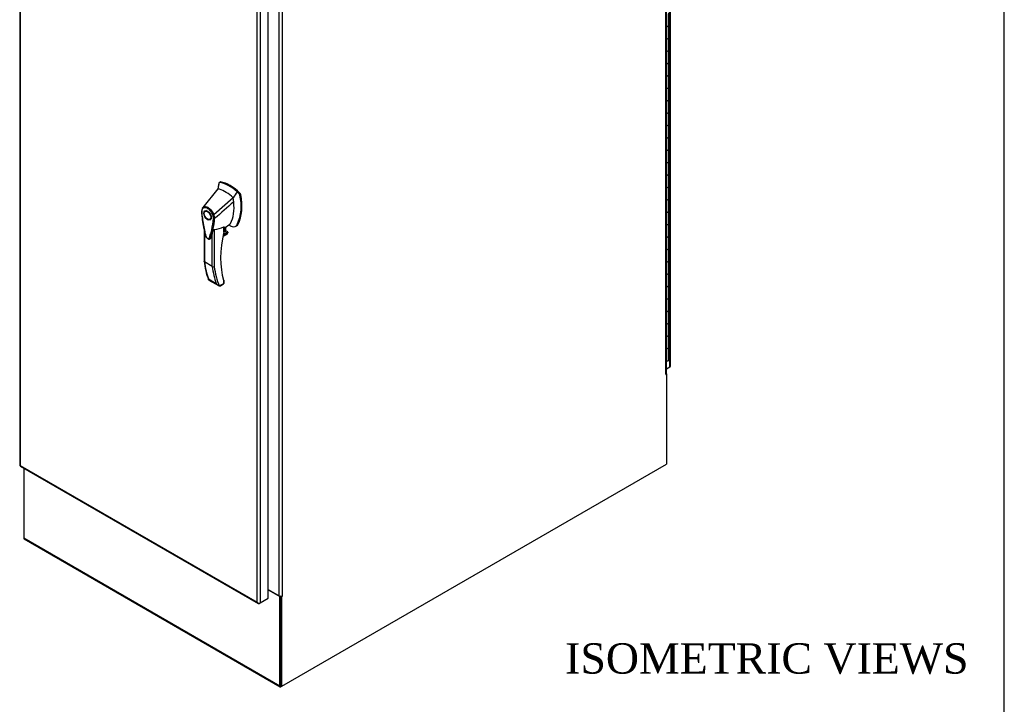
# Model space of a CAD drawing. Header units: inches. Extents: x 1 to 359, y -2 to 239.
# Tile 17 of 18: x 294 to 359, y 149 to 195. Entities that reach past the tile are written whole.
import ezdxf
from ezdxf.enums import TextEntityAlignment as Align

# ---------------------------------------------------------------- set-up
doc = ezdxf.new("R2010")
doc.units = ezdxf.units.IN
doc.header["$MEASUREMENT"] = 0
for name, color, linetype in [('COM55523', 7, 'Continuous'), ('COM71200-3', 7, 'Continuous'), ('COM71201-5', 7, 'Continuous'), ('COM71202-2', 7, 'Continuous'), ('Default', 7, 'Continuous'), ('HAN86294', 7, 'Continuous')]:
    doc.layers.add(name, color=color, linetype=linetype)
doc.styles.add('SEACAD_Times_New_Roman', font='times.ttf')

# ---------------------------------------------------------------- blocks, each defined once
blk = doc.blocks.new('SE6')
at = {"layer": 'COM55523', "color": 7, "linetype": 'Continuous'}
for p, q in [((336.973, 194.128), (336.973, 194.945)), ((337.095, 194.196), (337.095, 195.012)), ((337.095, 193.379), (337.095, 194.196)), ((336.973, 193.312), (336.973, 194.128)), ((336.973, 192.495), (336.973, 193.312)), ((337.095, 192.563), (337.095, 193.379)), ((336.973, 191.679), (336.973, 192.495)), ((337.095, 191.746), (337.095, 192.563)), ((336.973, 190.862), (336.973, 191.679)), ((337.095, 190.93), (337.095, 191.746)), ((337.095, 190.113), (337.095, 190.93)), ((336.973, 190.046), (336.973, 190.862)), ((336.973, 189.229), (336.973, 190.046)), ((337.095, 189.297), (337.095, 190.113)), ((336.973, 188.413), (336.973, 189.229)), ((337.095, 188.48), (337.095, 189.297)), ((336.973, 187.596), (336.973, 188.413)), ((337.095, 187.664), (337.095, 188.48)), ((337.095, 186.847), (337.095, 187.664)), ((336.973, 186.78), (336.973, 187.596)), ((336.973, 185.963), (336.973, 186.78)), ((337.095, 186.031), (337.095, 186.847)), ((336.973, 185.147), (336.973, 185.963)), ((337.095, 185.214), (337.095, 186.031)), ((336.973, 184.33), (336.973, 185.147)), ((337.095, 184.398), (337.095, 185.214)), ((336.973, 183.514), (336.973, 184.33)), ((337.095, 183.581), (337.095, 184.398)), ((336.973, 182.697), (336.973, 183.514)), ((337.095, 182.765), (337.095, 183.581)), ((336.973, 181.881), (336.973, 182.697)), ((337.095, 181.948), (337.095, 182.765)), ((336.973, 181.064), (336.973, 181.881)), ((337.095, 181.132), (337.095, 181.948)), ((336.973, 180.248), (336.973, 181.064)), ((337.095, 180.315), (337.095, 181.132)), ((336.973, 179.431), (336.973, 180.248)), ((337.095, 179.499), (337.095, 180.315)), ((336.973, 178.615), (336.973, 179.431)), ((337.095, 178.682), (337.095, 179.499)), ((336.973, 177.798), (336.973, 178.615)), ((337.095, 177.866), (337.095, 178.682)), ((336.973, 176.982), (336.973, 177.798)), ((337.095, 177.049), (337.095, 177.866)), ((336.973, 176.165), (336.973, 176.982)), ((337.095, 176.233), (337.095, 177.049)), ((336.973, 175.349), (336.973, 176.165)), ((337.095, 175.416), (337.095, 176.233)), ((336.973, 174.532), (336.973, 175.349)), ((337.095, 174.6), (337.095, 175.416)), ((336.973, 173.716), (336.973, 174.532)), ((337.095, 173.783), (337.095, 174.6)), ((336.973, 172.899), (336.973, 173.716)), ((337.095, 172.967), (337.095, 173.783)), ((336.973, 172.083), (336.973, 172.899)), ((337.095, 172.15), (337.095, 172.967)), ((336.946, 172.083), (336.973, 172.083))]:
    blk.add_line(p, q, dxfattribs=at)
for centre, start_param in [((336.978, 194.196), 1.296823), ((336.978, 194.196), 1.525279), ((336.978, 193.379), 1.296823), ((336.978, 193.379), 1.525279), ((336.978, 192.563), 1.296823), ((336.978, 192.563), 1.525279), ((336.978, 191.746), 1.296823), ((336.978, 191.746), 1.525279), ((336.978, 190.93), 1.296823), ((336.978, 190.93), 1.525279), ((336.978, 190.113), 1.296823), ((336.978, 190.113), 1.525279), ((336.978, 189.297), 1.296823), ((336.978, 189.297), 1.525279), ((336.978, 188.48), 1.296823), ((336.978, 188.48), 1.525279), ((336.978, 187.664), 1.296823), ((336.978, 187.664), 1.525279), ((336.978, 186.847), 1.296823), ((336.978, 186.847), 1.525279), ((336.978, 186.031), 1.296823), ((336.978, 186.031), 1.525279), ((336.978, 185.214), 1.296823), ((336.978, 185.214), 1.525279), ((336.978, 184.398), 1.296823), ((336.978, 184.398), 1.525279), ((336.978, 183.581), 1.296823), ((336.978, 183.581), 1.525279), ((336.978, 182.765), 1.296823), ((336.978, 182.765), 1.525279), ((336.978, 181.948), 1.296823), ((336.978, 181.948), 1.525279), ((336.978, 181.132), 1.296823), ((336.978, 181.132), 1.525279), ((336.978, 180.315), 1.296823), ((336.978, 180.315), 1.525279), ((336.978, 179.499), 1.296823), ((336.978, 179.499), 1.525279), ((336.978, 178.682), 1.296823), ((336.978, 178.682), 1.525279), ((336.978, 177.866), 1.296823), ((336.978, 177.866), 1.525279), ((336.978, 177.049), 1.296823), ((336.978, 177.049), 1.525279), ((336.978, 176.233), 1.296823), ((336.978, 176.233), 1.525279), ((336.978, 175.416), 1.296823), ((336.978, 175.416), 1.525279), ((336.978, 174.6), 1.296823), ((336.978, 174.6), 1.525279), ((336.978, 173.783), 1.296823), ((336.978, 173.783), 1.525279), ((336.978, 172.967), 1.296823), ((336.978, 172.967), 1.525279), ((336.978, 172.15), 1.296823)]:
    blk.add_ellipse(centre, major_axis=(-0.117, 0), ratio=0.57735, start_param=start_param, end_param=3.141593, dxfattribs=at)
at = {"layer": 'COM71200-3', "color": 7, "linetype": 'Continuous'}
for p, q in [((336.904, 171.209), (336.904, 221.268)), ((336.946, 171.267), (336.946, 221.327)), ((311.406, 156.604), (311.406, 206.664)), ((311.608, 206.664), (311.608, 156.604)), ((336.894, 171.19), (336.904, 171.184)), ((336.904, 171.184), (336.938, 171.204)), ((336.938, 171.204), (336.916, 171.217)), ((336.938, 171.204), (336.938, 165.284)), ((311.574, 150.64), (336.938, 165.284)), ((310.669, 157.029), (311.406, 156.604)), ((311.507, 156.58), (311.507, 150.679)), ((311.537, 156.582), (311.574, 156.56)), ((311.608, 156.58), (311.574, 156.56)), ((311.574, 150.64), (311.574, 156.56)), ((311.585, 156.593), (311.608, 156.58)), ((311.574, 150.64), (311.507, 150.679))]:
    blk.add_line(p, q, dxfattribs=at)
for centre, major_axis, start_param, end_param in [((336.904, 171.197), (0.0075, 0.013), 0.785398, 3.926991), ((336.803, 171.267), (-0.143, 0), 2.356194, 3.141593), ((311.507, 156.662), (0.143, 0), 3.926991, 5.497787), ((311.608, 156.592), (-0.0075, -0.013), 0.785398, 3.926991)]:
    blk.add_ellipse(centre, major_axis=major_axis, ratio=0.57735, start_param=start_param, end_param=end_param, dxfattribs=at)
at = {"layer": 'COM71201-5', "color": 7, "linetype": 'Continuous'}
for p, q in [((336.938, 171.24), (336.938, 171.204)), ((294.561, 165.019), (294.561, 160.424)), ((294.561, 160.424), (311.44, 150.68)), ((294.591, 160.359), (311.47, 150.614)), ((310.669, 157.005), (311.44, 156.56)), ((311.478, 156.582), (311.44, 156.56)), ((311.44, 150.68), (311.44, 156.56)), ((311.507, 150.718), (311.507, 156.58)), ((311.574, 150.64), (311.541, 150.621))]:
    blk.add_line(p, q, dxfattribs=at)
for centre, major_axis, end_param in [((294.663, 160.483), (0.072, 0.124), 3.141593), ((311.541, 150.738), (0.071, 0.124), 3.926991)]:
    blk.add_ellipse(centre, major_axis=major_axis, ratio=0.57735, start_param=2.356194, end_param=end_param, dxfattribs=at)
at = {"layer": 'COM71202-2', "color": 7, "linetype": 'Continuous'}
for p, q in [((337.17, 171.693), (337.17, 222.595)), ((337.211, 171.751), (337.211, 222.653)), ((294.288, 216.122), (294.288, 165.22)), ((294.33, 216.024), (294.33, 165.201)), ((310.669, 156.442), (310.669, 207.344)), ((309.95, 156.183), (309.95, 207.006)), ((310.152, 207.046), (310.152, 156.144)), ((336.946, 171.564), (337.17, 171.693)), ((294.326, 165.155), (310.013, 156.098)), ((294.33, 165.201), (309.95, 156.183)), ((294.33, 165.2), (294.33, 165.201)), ((294.33, 165.201), (294.33, 165.201)), ((294.33, 165.201), (294.33, 165.201)), ((294.33, 165.2), (294.33, 165.2)), ((309.95, 156.183), (309.95, 156.183)), ((309.95, 156.183), (309.95, 156.183)), ((309.95, 156.183), (309.95, 156.183)), ((309.95, 156.183), (309.95, 156.182)), ((309.95, 156.182), (309.95, 156.183)), ((310.02, 156.127), (310.004, 156.104)), ((310.085, 156.105), (310.152, 156.144)), ((310.152, 156.144), (310.669, 156.442))]:
    blk.add_line(p, q, dxfattribs=at)
for centre, radius, start, end in [((310.11, 156.236), 0.169, 198.56886, 231.33198), ((310.145, 156.354), 0.26, 221.3936, 244.29429)]:
    blk.add_arc(centre, radius, start, end, dxfattribs=at)
for centre, major_axis, start_param, end_param in [((337.068, 171.751), (-0.143, 0), 2.356194, 3.141593), ((294.431, 165.22), (0.143, 0), 3.141593, 3.27243), ((294.397, 165.279), (0.071, 0.124), 3.010756, 3.141593), ((310.085, 156.222), (0.071, 0.124), 3.010756, 3.926991), ((310.051, 156.202), (0.143, 0), 4.581552, 5.497787)]:
    blk.add_ellipse(centre, major_axis=major_axis, ratio=0.57735, start_param=start_param, end_param=end_param, dxfattribs=at)
for points in [[(294.29, 165.209), (294.292, 165.207), (294.296, 165.204), (294.306, 165.202), (294.31, 165.202), (294.319, 165.201), (294.324, 165.201), (294.33, 165.201)], [(294.317, 165.161), (294.316, 165.164), (294.317, 165.169), (294.32, 165.179), (294.321, 165.183), (294.325, 165.191), (294.327, 165.196), (294.33, 165.2)]]:
    blk.add_open_spline(points, degree=3, knots=[0, 0, 0, 0, 0.5, 0.5, 0.75, 0.75, 1, 1, 1, 1], dxfattribs=at)
at = {"layer": 'HAN86294', "color": 7, "linetype": 'Continuous'}
for p, q in [((307.425, 183.805), (307.415, 183.763)), ((307.505, 183.872), (307.446, 183.838)), ((307.48, 183.844), (307.536, 183.877)), ((307.364, 183.416), (306.358, 182.193)), ((307.415, 183.763), (307.364, 183.416)), ((308.751, 183.11), (308.623, 183.232)), ((308.751, 183.11), (308.807, 183.143)), ((308.364, 182.839), (307.092, 181.703)), ((308.806, 183.008), (308.862, 183.041)), ((306.276, 181.935), (306.276, 181.93)), ((306.276, 181.93), (306.282, 181.857)), ((306.358, 182.192), (306.33, 182.159)), ((306.615, 181.987), (306.526, 181.936)), ((306.826, 181.416), (306.915, 181.467)), ((307.143, 181.468), (307.144, 181.469)), ((306.448, 180.734), (306.448, 178.644)), ((306.475, 180.622), (306.475, 178.606)), ((307.118, 180.743), (307.118, 178.312)), ((308.028, 180.554), (307.715, 180.373)), ((307.727, 180.429), (308.009, 180.592)), ((307.761, 180.575), (307.878, 180.643)), ((307.762, 180.579), (307.762, 180.92)), ((307.779, 180.821), (308.152, 181.089)), ((307.779, 180.603), (307.779, 180.901)), ((307.878, 180.643), (307.878, 180.892)), ((307.887, 180.655), (307.887, 180.898)), ((308.009, 180.592), (307.887, 180.662)), ((308.53, 180.958), (308.589, 180.992)), ((308.637, 181.072), (308.694, 181.104)), ((306.991, 178.308), (306.991, 180.488)), ((307.7, 180.301), (307.968, 180.456)), ((307.702, 180.313), (308, 180.484)), ((306.991, 178.308), (306.475, 178.606)), ((306.74, 177.484), (307.256, 177.186)), ((306.767, 177.413), (307.394, 177.051)), ((307.741, 177.195), (307.741, 177.394)), ((307.755, 177.437), (307.755, 177.437)), ((307.767, 177.215), (307.767, 177.376)), ((307.452, 177.029), (307.741, 177.195)), ((307.522, 177.039), (307.737, 177.163))]:
    blk.add_line(p, q, dxfattribs=at)
for centre, radius, start, end in [((307.472, 183.797), 0.0478, 80.57156, 170.09371), ((305.905, 182.285), 2.99, 336.06491, 13.99549), ((308.601, 182.964), 0.21, 12.12422, 44.31154), ((306.622, 181.983), 0.337, 153.45406, 184.20608), ((306.61, 181.928), 0.32, 141.11203, 182.47497), ((306.622, 181.983), 0.337, 141.55217, 146.85821), ((302.173, 181.831), 4.984, 340.56542, 355.82537), ((307.014, 181.866), 0.181, 272.98106, 295.53925), ((306.355, 181.454), 0.708, 1.4293, 19.06819), ((307.107, 181.553), 0.0931, 241.17241, 292.54547), ((306.388, 181.428), 0.755, 2.98151, 21.32136), ((306.851, 182.975), 2.248, 276.83272, 293.90537), ((307.719, 180.603), 0.06, 346.46287, 0), ((307.99, 180.559), 0.0385, 352.48421, 59.47215), ((306.767, 177.87), 3.418, 65.17768, 67.57798), ((307.905, 180.557), 0.119, 301.76301, 322.50066), ((311.037, 179.138), 4.615, 186.07259, 201.57026), ((307.05, 178.426), 0.133, 243.40997, 300.79876), ((307.566, 177.368), 0.36, 210.45213, 251.46621), ((307.308, 177.092), 0.158, 335.6435, 336.40064), ((307.707, 177.215), 0.06, 300, 0)]:
    blk.add_arc(centre, radius, start, end, dxfattribs=at)
for centre, major_axis, ratio, start_param, end_param in [((308.115, 181.499), (-1.292, 2.238), 0.57735, 5.216072, 5.852948), ((307.567, 183.763), (0.062, -0.108), 0.57735, 2.711356, 3.141593), ((308.172, 181.531), (-1.292, 2.238), 0.57735, 5.142626, 5.852948), ((309.976, 181.588), (-1.861, 3.223), 0.57735, 0.554197, 0.680937), ((307.864, 181.354), (-1.142, 1.979), 0.57735, -0.49151, -0.47064), ((307.864, 181.354), (-1.142, 1.979), 0.57735, -0.533193, -0.49151), ((307.864, 181.354), (-1.142, 1.979), 0.57735, 5.183029, 5.749992), ((308.777, 183.065), (0.063, -0.108), 0.57735, 1.032882, 2.001033), ((306.004, 183.592), (1.711, -2.963), 0.57735, 0.347274, 0.9125), ((306.004, 183.592), (1.711, -2.963), 0.57735, 0.961917, 1.005578), ((306.004, 183.592), (1.711, -2.963), 0.57735, 0.934083, 0.961917), ((306.004, 183.592), (1.711, -2.963), 0.57735, 0.9125, 0.934083), ((306.311, 183.769), (1.861, -3.223), 0.57735, 0.347274, 1.032882), ((306.765, 181.727), (0.175, -0.303), 0.57735, 3.396895, 3.682808), ((306.765, 181.727), (0.175, -0.303), 0.57735, 5.74197, 6.027883), ((312.12, 181.47), (-3.239, -5.609), 0.57735, 5.185461, 5.79467), ((307.719, 180.603), (-0.06, 0), 0.57735, 2.356194, 3.141593), ((307.719, 180.603), (-0.0583, 0.014), 0.372014, 2.470308, 3.141593), ((307.715, 180.715), (-0.101, -0.175), 0.57735, 1.252561, 2.850817), ((307.704, 180.721), (-0.094, -0.162), 0.57735, 1.387509, 2.781037), ((307.857, 180.655), (-0.03, 0), 0.57735, 2.356194, 3.141593), ((307.942, 180.529), (-0.063, -0.108), 0.57735, 1.492881, 2.113829), ((307.906, 181.464), (-0.225, 0.39), 0.57735, 3.223557, 3.488867), ((308.157, 181.609), (0.375, -0.65), 0.57735, -0.71714, -0.516378), ((308.157, 181.609), (-0.375, 0.65), 0.57735, 2.625215, 3.488867), ((308.214, 181.641), (-0.375, 0.65), 0.57735, 3.141593, 3.488867), ((311.665, 182.366), (-3.7, -6.408), 0.57735, -0.658671, -0.441314), ((312.181, 182.068), (-3.7, -6.408), 0.57735, -0.658671, -0.441314), ((312.245, 182.031), (-3.655, -6.33), 0.57735, 5.625294, 5.881649), ((307.698, 177.419), (-0.0573, -0.0179), 0.720992, 2.15675, 3.143027), ((307.677, 177.232), (-0.0623, 0.0676), 0.368973, 3.059018, 3.844416), ((307.677, 177.232), (-0.0897, 0.0201), 0.368973, 2.438769, 3.224167)]:
    blk.add_ellipse(centre, major_axis=major_axis, ratio=ratio, start_param=start_param, end_param=end_param, dxfattribs=at)
for major_axis in [(0.175, -0.303), (0.15, -0.26)]:
    blk.add_ellipse((306.676, 181.676), major_axis=major_axis, ratio=0.57735, dxfattribs=at)
for points in [[(308.623, 183.232), (308.537, 183.101), (308.451, 182.97), (308.364, 182.839)], [(308.403, 182.56), (307.984, 182.196), (307.564, 181.832), (307.144, 181.469)], [(306.873, 180.173), (306.868, 180.157), (306.86, 180.145), (306.849, 180.136)]]:
    blk.add_open_spline(points, degree=3, dxfattribs=at)
for points, knots in [([(306.286, 181.958), (306.281, 181.955), (306.278, 181.951), (306.273, 181.944), (306.272, 181.94), (306.273, 181.933), (306.274, 181.931), (306.275, 181.928), (306.276, 181.926), (306.279, 181.922), (306.281, 181.92), (306.285, 181.917), (306.288, 181.915), (306.29, 181.914)], [0, 0, 0, 0, 0.25, 0.25, 0.5, 0.5, 0.625, 0.625, 0.75, 0.75, 0.875, 0.875, 1, 1, 1, 1]), ([(306.282, 181.857), (306.285, 181.812), (306.299, 181.625), (306.348, 181.244), (306.425, 180.823), (306.499, 180.52), (306.536, 180.362), (306.568, 180.266), (306.62, 180.191), (306.681, 180.138), (306.745, 180.111), (306.805, 180.111), (306.833, 180.128), (306.847, 180.137)], [0, 0, 0, 0, 0.065862, 0.322073, 0.583363, 0.723316, 0.782874, 0.825947, 0.864515, 0.905008, 0.943439, 0.974445, 1, 1, 1, 1]), ([(306.29, 181.914), (306.311, 181.628), (306.348, 181.336), (306.429, 180.89), (306.46, 180.739), (306.513, 180.512), (306.532, 180.435), (306.558, 180.34), (306.562, 180.321), (306.576, 180.282), (306.586, 180.263), (306.619, 180.21), (306.649, 180.181), (306.709, 180.147), (306.738, 180.143), (306.771, 180.159), (306.78, 180.167), (306.793, 180.191), (306.798, 180.205), (306.823, 180.271), (306.841, 180.326), (306.894, 180.492), (306.925, 180.607), (307.005, 180.96), (307.042, 181.209), (307.062, 181.472)], [0, 0, 0, 0, 0.25, 0.25, 0.375, 0.375, 0.4375, 0.4375, 0.453125, 0.453125, 0.46875, 0.46875, 0.5, 0.5, 0.53125, 0.53125, 0.546875, 0.546875, 0.5625, 0.5625, 0.625, 0.625, 0.75, 0.75, 1, 1, 1, 1]), ([(306.358, 182.193), (306.352, 182.185), (306.349, 182.174), (306.35, 182.151), (306.354, 182.139), (306.361, 182.129)], [0, 0, 0, 0, 0.5, 0.5, 1, 1, 1, 1]), ([(306.358, 182.193), (306.38, 182.214), (306.406, 182.23), (306.464, 182.25), (306.495, 182.254), (306.562, 182.25), (306.597, 182.243), (306.669, 182.216), (306.706, 182.196), (306.779, 182.148), (306.815, 182.118), (306.884, 182.051), (306.916, 182.013), (306.977, 181.932), (307.005, 181.888), (307.053, 181.797), (307.075, 181.75), (307.092, 181.703)], [0, 0, 0, 0, 0.125, 0.125, 0.25, 0.25, 0.375, 0.375, 0.5, 0.5, 0.625, 0.625, 0.75, 0.75, 0.875, 0.875, 1, 1, 1, 1]), ([(307.023, 181.685), (307.008, 181.728), (306.989, 181.77), (306.961, 181.821), (306.956, 181.832), (306.944, 181.852), (306.938, 181.862), (306.919, 181.891), (306.906, 181.91), (306.878, 181.947), (306.864, 181.965), (306.842, 181.99), (306.834, 181.999), (306.819, 182.015), (306.811, 182.023), (306.772, 182.061), (306.74, 182.087), (306.674, 182.131), (306.641, 182.148), (306.6, 182.164), (306.592, 182.166), (306.576, 182.171), (306.568, 182.173), (306.544, 182.179), (306.529, 182.181), (306.499, 182.183), (306.484, 182.182), (306.456, 182.179), (306.442, 182.175), (306.404, 182.162), (306.381, 182.148), (306.361, 182.129)], [0, 0, 0, 0, 0.125, 0.125, 0.15625, 0.15625, 0.1875, 0.1875, 0.25, 0.25, 0.3125, 0.3125, 0.34375, 0.34375, 0.375, 0.375, 0.5, 0.5, 0.625, 0.625, 0.65625, 0.65625, 0.6875, 0.6875, 0.75, 0.75, 0.8125, 0.8125, 0.875, 0.875, 1, 1, 1, 1]), ([(306.991, 180.488), (307.003, 180.528), (307.017, 180.57), (307.044, 180.636), (307.053, 180.659), (307.072, 180.694), (307.079, 180.705), (307.091, 180.723), (307.096, 180.729), (307.107, 180.739), (307.113, 180.743), (307.118, 180.743)], [0, 0, 0, 0, 0.5, 0.5, 0.75, 0.75, 0.875, 0.875, 0.9375, 0.9375, 1, 1, 1, 1]), ([(307.762, 180.92), (307.765, 180.921), (307.767, 180.922), (307.771, 180.921), (307.772, 180.921), (307.776, 180.919), (307.777, 180.916), (307.779, 180.91), (307.779, 180.907), (307.779, 180.903), (307.779, 180.902), (307.779, 180.902)], [0, 0, 0, 0, 0.0625, 0.0625, 0.125, 0.125, 0.25, 0.25, 0.375, 0.375, 0.3976584, 0.3976584, 0.3976584, 0.3976584]), ([(306.991, 180.488), (306.971, 180.419), (306.95, 180.351), (306.915, 180.25), (306.902, 180.217), (306.882, 180.168), (306.872, 180.154), (306.86, 180.145)], [0, 0, 0, 0, 0.2045748, 0.2045748, 0.3106572, 0.3106572, 0.3644617, 0.3644617, 0.3644617, 0.3644617]), ([(306.475, 178.606), (306.471, 178.608), (306.467, 178.611), (306.46, 178.616), (306.458, 178.62), (306.453, 178.626), (306.451, 178.629), (306.449, 178.636), (306.448, 178.64), (306.448, 178.644)], [0, 0, 0, 0, 0.125, 0.125, 0.25, 0.25, 0.375, 0.375, 0.4994523, 0.4994523, 0.4994523, 0.4994523]), ([(306.767, 177.413), (306.764, 177.415), (306.761, 177.417), (306.755, 177.422), (306.752, 177.425), (306.744, 177.435), (306.741, 177.443), (306.739, 177.457), (306.739, 177.462), (306.739, 177.473), (306.739, 177.478), (306.74, 177.484)], [0.2815674, 0.2815674, 0.2815674, 0.2815674, 0.375, 0.375, 0.5, 0.5, 0.75, 0.75, 0.875, 0.875, 1, 1, 1, 1]), ([(307.767, 177.375), (307.767, 177.376), (307.767, 177.376), (307.765, 177.377), (307.762, 177.379), (307.753, 177.385), (307.748, 177.389), (307.741, 177.394)], [0.4406417, 0.4406417, 0.4406417, 0.4406417, 0.5, 0.5, 0.75, 0.75, 1, 1, 1, 1]), ([(307.767, 177.376), (307.767, 177.376), (307.767, 177.381), (307.765, 177.402), (307.76, 177.42), (307.755, 177.437)], [0, 0, 0, 0, 0.010769, 0.221303, 1, 1, 1, 1]), ([(307.452, 177.027), (307.467, 177.024), (307.48, 177.024), (307.499, 177.028), (307.505, 177.03), (307.514, 177.034), (307.518, 177.036), (307.521, 177.038)], [0, 0, 0, 0, 0.25, 0.25, 0.375, 0.375, 0.4533737, 0.4533737, 0.4533737, 0.4533737])]:
    blk.add_open_spline(points, degree=3, knots=knots, dxfattribs=at)
blk = doc.blocks.new('BORDER')
at = {"layer": 'Default', "color": 7, "linetype": 'Continuous'}
blk.add_line((0, 0), (0, 27.86), dxfattribs=at)

msp = doc.modelspace()

# ---------------------------------------------------------------- block references
at = {"layer": 'Default', "color": 7, "xscale": 8.55, "yscale": 8.55, "zscale": 8.55}
msp.add_blockref('BORDER', (359.223, 0.67), dxfattribs=at)
at = {"layer": 'Default'}
msp.add_blockref('SE6', (0, 0), dxfattribs=at)

# ---------------------------------------------------------------- texts
at = {"layer": 'Default', "color": 7, "linetype": 'Continuous', "style": 'SEACAD_Times_New_Roman'}
msp.add_text('ISOMETRIC VIEWS', height=2, dxfattribs=at).set_placement((330.262, 153.477), align=Align.TOP_LEFT)

doc.saveas('drawing.dxf')
